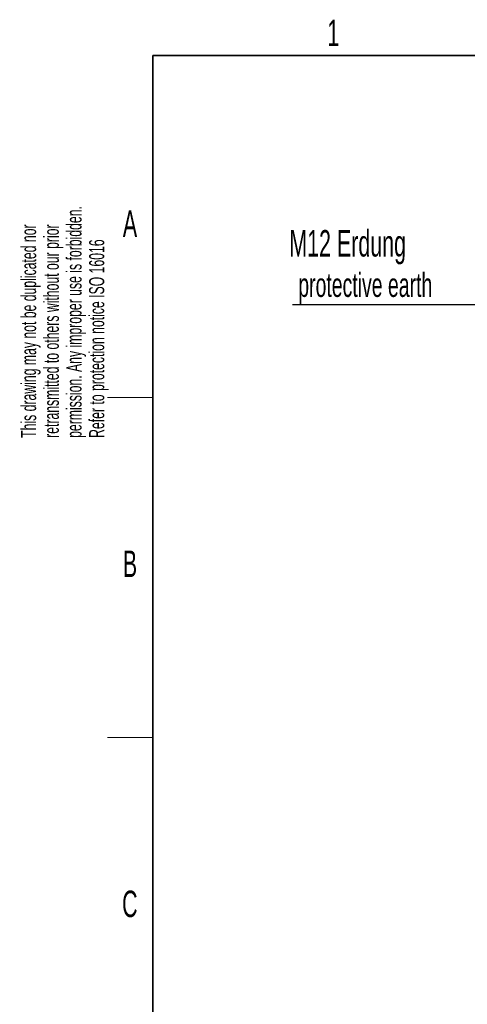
# Model space of a CAD drawing. Header units: millimetres. Extents: x 5 to 418, y 2 to 292.
# Tile 8 of 35: x 8 to 68, y 157 to 287. Entities that reach past the tile are written whole.
import ezdxf

# ---------------------------------------------------------------- set-up
doc = ezdxf.new("R2010")
doc.units = ezdxf.units.MM
doc.layers.add('SLD-0', color=7, linetype='Continuous')
doc.styles.add('SLDTEXTSTYLE0', font='TXT', dxfattribs={"width": 0.605})

# ---------------------------------------------------------------- blocks, each defined once
blk = doc.blocks.new('SW_NOTE_0_1')
at = {"layer": 'SLD-0', "color": 0}
blk.add_line((-30.44, 0), (0, 0), dxfattribs=at)
at = {"layer": 'SLD-0', "color": 0, "attachment_point": 1, "style": 'SLDTEXTSTYLE0'}
for s, insert, char_height in [('M12 Erdung', (-30.87, 9.83), 3.5), ('protective earth', (-29.68, 4.16), 3.175)]:
    blk.add_mtext(s, dxfattribs=dict(at, insert=insert, char_height=char_height))

msp = doc.modelspace()

# ---------------------------------------------------------------- linework, layer by layer
at = {"layer": 'SLD-0', "lineweight": 35}
for p, q in [((408, 282.5), (26, 282.5)), ((26, 282.5), (26, 12))]:
    msp.add_line(p, q, dxfattribs=at)
at = {"layer": 'SLD-0', "lineweight": 18}
for p, q in [((20, 237.25), (26, 237.25)), ((20, 192.25), (26, 192.25))]:
    msp.add_line(p, q, dxfattribs=at)

# ---------------------------------------------------------------- block references
at = {"layer": 'SLD-0'}
msp.add_blockref('SW_NOTE_0_1', (74.9058, 249.5765), dxfattribs=at)

# ---------------------------------------------------------------- texts
at = {"layer": 'SLD-0', "char_height": 3.5, "attachment_point": 2, "style": 'SLDTEXTSTYLE0'}
for s, insert in [('1', (49.8527, 287.243)), ('A', (22.9816, 262.0011)), ('B', (22.9816, 217.0011)), ('C', (22.9597, 172.0011))]:
    msp.add_mtext(s, dxfattribs=dict(at, insert=insert))
at = {"layer": 'SLD-0', "char_height": 2, "attachment_point": 1, "rotation": 90, "style": 'SLDTEXTSTYLE0'}
for s, insert in [('permission. Any improper use is forbidden.', (14.5783, 231.9088)), ('retransmitted to others without our prior', (11.5783, 231.9088)), ('This drawing may not be duplicated nor', (8.5783, 231.9088)), ('Refer to protection notice ISO 16016', (17.5783, 231.9088))]:
    msp.add_mtext(s, dxfattribs=dict(at, insert=insert))

doc.saveas('drawing.dxf')
